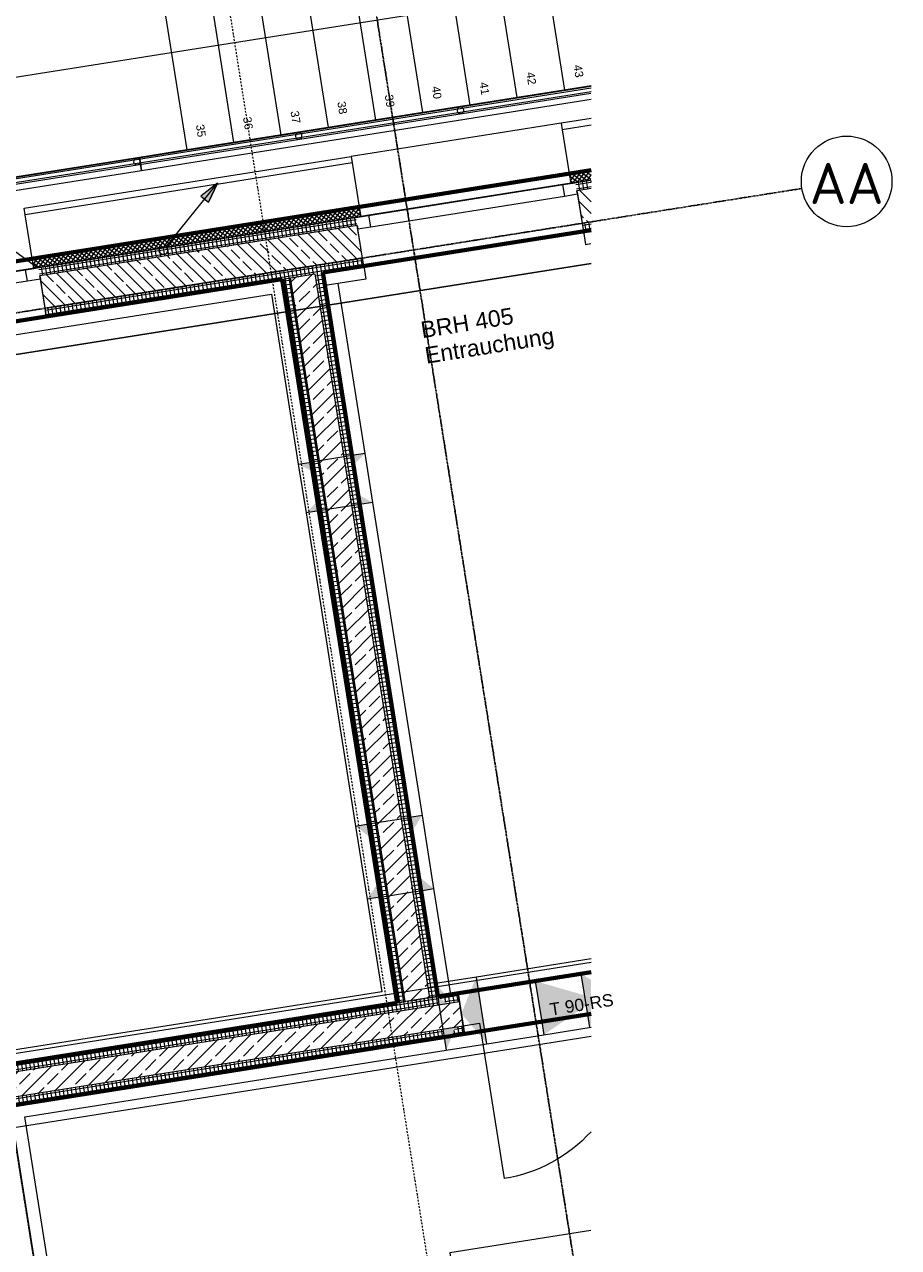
# Model space of a CAD drawing. Header units: millimetres. Extents: x 1523 to 75153, y -41886 to 10268.
# Tile 53 of 54: x 69227 to 74531, y -12830 to -5403. Entities that reach past the tile are written whole.
import ezdxf

# ---------------------------------------------------------------- set-up
doc = ezdxf.new("R2010")
doc.units = ezdxf.units.MM
for name, pattern in [('CAx_nichtHalbton', [20001.0584, 10000, -0.5292, 10000, -0.5292]), ('IMPORT-STRICHPUNKT _7_', [20, 10, -5, 0, -5]), ('IMPORT-VERDECKT _8_', [7.5, 5, -2.5]), ('Rasterlinie', [22.225, 12.7, -3.175, 3.175, -3.175]), ('Verdeckt 2x', [3.572, 2.3813, -1.1907])]:
    doc.linetypes.add(name, pattern=pattern)
for name, color, linetype, lineweight, true_color in [('20 A--Bodenplatte', 7, 'Continuous', 13, 0x656565), ('40 A--Umwehrung', 7, 'Continuous', 13, 0x656565), ('50 A--Möblierung', 7, 'Continuous', 13, 0x656565), ('90 A--Achsraster _1_50_', 7, 'IMPORT-STRICHPUNKT _7_', 13, 0x656565), ('Neubau_10 A--Fassade Tiefgarage', 7, 'Continuous', 13, 0x656565), ('Neubau_10 A--Wand außen _tragend_', 7, 'Continuous', 13, 0x656565), ('Neubau_10 A--Wand innen _tragend_', 7, 'Continuous', 13, 0x656565), ('Neubau_10 VSI--Wärmeschutz _veritkal_', 7, 'Continuous', 13, 0x656565), ('Neubau_20 A--Bodenplatte', 7, 'Continuous', 13, 0x656565), ('Neubau_20 A--Gründungsbelag', 7, 'Continuous', 13, 0x656565), ('Neubau_20 A--Träger _ Deckenkonstruktion', 7, 'IMPORT-VERDECKT _8_', 13, 0x656565), ('Neubau_40 A--Treppe', 7, 'Continuous', 13, 0x656565), ('Sockelbeschichtung Sprühnebel', 7, 'Continuous', 13, 0x656565), ('Xref_706_5_--_ÜP_-1_000_16_Übersichtsplan UG_IFC 2025_01_13_dwg', 7, 'Continuous', 13, 0x767676), ('XX', 7, 'Continuous', 18, 0x804040)]:
    doc.layers.add(name, color=color, linetype=linetype, lineweight=lineweight, true_color=true_color)
for name, color, linetype, lineweight in [('A-____-NOTE-TEXT', 7, 'Continuous', 13), ('Ex_LE-Trasse', 7, 'Continuous', 18), ('S-GRID-____-IDEN', 7, 'Continuous', 9), ('S-GRID-____-OTLN', 7, 'Continuous', 9)]:
    doc.layers.add(name, color=color, linetype=linetype, lineweight=lineweight)
doc.styles.add('Arial', font='arial.ttf', dxfattribs={"height": 75})
doc.styles.add('Arial_3', font='arial.ttf', dxfattribs={"height": 100})
doc.styles.add('Arial_4', font='arial.ttf', dxfattribs={"height": 50})
doc.styles.add('ISOCPEUR_1', font='isocpeur.ttf', dxfattribs={"height": 250})
pattern_1 = [(5.336, (0, 0), (-2.324905, 24.891662), []), (95.336, (0, 0), (24.891662, 2.324905), [])]
pattern_2 = [(131.336, (0, 0), (90.1019, 79.2568), []), (131.336, (-45.05, -39.63), (90.1019, 79.2568), [90, -30])]
pattern_3 = [(95.336, (0, 0), (24.891662, 2.324905), []), (185.336, (0, 0), (-2.324905, 24.891662), [])]
pattern_4 = [(275.336, (0, 0), (24.891662, 2.324905), []), (5.336, (0, 0), (-2.324905, 24.891662), [])]
pattern_5 = [(221.336, (0, 0), (-99.071, 112.6274), []), (221.336, (33.02, -37.54), (-99.071, 112.6274), []), (221.336, (66.05, -75.08), (-99.071, 112.6274), [75, -25])]
pattern_6 = [(320.336, (0, 0), (12.765685, 15.396015), []), (50.336, (0, 0), (-15.396015, 12.765685), [])]

# ---------------------------------------------------------------- blocks, each defined once
blk = doc.blocks.new('ELT_Leerrohr_Steigepfeil 1_50 - Anfang rauf-28785750-SuD_-1UG gesamt Plot  - Blatt 2')
at = {"layer": 'Ex_LE-Trasse'}
blk.add_circle((0, 0), 25.1, dxfattribs=at)
blk = doc.blocks.new('Xref_706_5_--_ÜP_-1_000_11_Übersichtsplan UG_IFC 2024_09_30_dwg_1-Flügelfenster 27_2-41959877-SuD_-1UG gesamt Plot  - Blatt 2')
at = {"layer": 'Neubau_10 A--Wand außen _tragend_', "color": 9, "true_color": 0xcbcbcb}
for p, q in [((-595, 0), (595, 0)), ((595, -70), (-595, -70))]:
    blk.add_line(p, q, dxfattribs=at)
at = {"layer": 'Neubau_10 A--Wand außen _tragend_', "color": 9, "true_color": 0xcbcbcb, "flags": 128}
blk.add_lwpolyline([(675, 230), (-675, 230), (-675, 180), (-675, 0), (-675, -20), (-675, 0), (-595, 0), (-595, -70), (-675, -70), (675, -70), (595, -70), (595, 0), (675, 0), (675, -20), (675, 0), (675, 180)], close=True, dxfattribs=at)
blk = doc.blocks.new('Xref_706_5_--_ÜP_-1_000_11_Übersichtsplan UG_IFC 2024_09_30_dwg_2-Flügelfenster 1_1 27-41959966-SuD_-1UG gesamt Plot  - Blatt 2')
at = {"layer": 'Neubau_10 A--Wand außen _tragend_', "color": 9, "true_color": 0xcbcbcb}
for p, q in [((-925, 0), (-40, 0)), ((40, 0), (925, 0)), ((-40, -70), (-925, -70)), ((925, -70), (40, -70))]:
    blk.add_line(p, q, dxfattribs=at)
at = {"layer": 'Neubau_10 A--Wand außen _tragend_', "color": 9, "true_color": 0xcbcbcb, "flags": 128}
for points in [[(1005, 230), (-1005, 230), (-1005, 180), (-1005, 0), (-1005, -20), (-1005, 0), (-925, 0), (-925, -70), (-1005, -70), (1005, -70), (925, -70), (925, 0), (1005, 0), (1005, -20), (1005, 0), (1005, 180)], [(0, -70), (-40, -70), (-40, 0), (0, 0), (40, 0), (40, -70)]]:
    blk.add_lwpolyline(points, close=True, dxfattribs=at)
blk = doc.blocks.new('Xref_706_5_--_ÜP_-1_000_11_Übersichtsplan UG_IFC 2024_09_30_dwg_Tür Ol 2-Fl 27_2-41959655-SuD_-1UG gesamt Plot  - Blatt 2')
at = {"layer": 'Neubau_10 A--Wand innen _tragend_', "color": 9, "true_color": 0xcbcbcb}
blk.add_line((-905, 0), (-905, 905), dxfattribs=at)
at = {"layer": 'Neubau_10 A--Wand innen _tragend_', "color": 9, "true_color": 0xcbcbcb, "flags": 128}
blk.add_lwpolyline([(-1005, -50), (-905, -50), (-905, 0), (-1005, 0), (-1005, -50), (-1005, 0), (-1005, -50), (-1005, -200), (-1005, -250)], dxfattribs=at)
at = {"layer": 'Neubau_10 A--Wand innen _tragend_', "color": 9, "true_color": 0xcbcbcb}
blk.add_arc((-905, 0), 905, 51.33941, 90, dxfattribs=at)
blk = doc.blocks.new('Xref_706_5_--_ÜP_-1_000_11_Übersichtsplan UG_IFC 2024_09_30_dwg_Standard-Rastermarker_7-41960560-SuD_-1UG gesamt Plot  - Blatt 2')
at = {"layer": '90 A--Achsraster _1_50_', "color": 9, "true_color": 0xcbcbcb}
blk.add_line((38626.4, 0), (93805.6, 0), dxfattribs=at)
blk = doc.blocks.new('Xref_706_5_--_ÜP_-1_000_11_Übersichtsplan UG_IFC 2024_09_30_dwg_Standard-Rastermarker_7-V2-SuD_-1UG gesamt Plot  - Blatt 2')
at = {"layer": '90 A--Achsraster _1_50_', "color": 9, "true_color": 0xcbcbcb}
blk.add_line((37913.7, 0), (93092.9, 0), dxfattribs=at)
blk = doc.blocks.new('Xref_706_5_--_ÜP_-1_000_11_Übersichtsplan UG_IFC 2024_09_30_dwg_Standard-Rastermarker_12-V6-SuD_-1UG gesamt Plot  - Blatt 2')
at = {"layer": '90 A--Achsraster _1_50_', "color": 9, "true_color": 0xcbcbcb}
blk.add_line((14348.6, 0), (28500, 0), dxfattribs=at)
blk = doc.blocks.new('Xref_706_5_--_ÜP_-1_000_11_Übersichtsplan UG_IFC 2024_09_30_dwg_Standard-Rastermarker_12-V8-SuD_-1UG gesamt Plot  - Blatt 2')
at = {"layer": '90 A--Achsraster _1_50_', "color": 9, "true_color": 0xcbcbcb}
blk.add_line((8824.1, 0), (28500, 0), dxfattribs=at)
blk = doc.blocks.new('Xref_706_5_--_ÜP_-1_000_16_Übersichtsplan UG_IFC 2025_01_13_dwg-35469238-SuD_-1UG gesamt Plot  - Blatt 2')
at = {"layer": 'Neubau_10 A--Fassade Tiefgarage', "true_color": 0xcbcbcb}
h = blk.add_hatch(dxfattribs=at)
h.set_pattern_fill('FP_9', color=9, style=0, pattern_type=2)
h.set_pattern_definition(pattern_6)
h.paths.add_polyline_path([(5259.7, -17513.6), (5248.2, -17390), (5187.6, -17386.1), (5200, -17519.2), (5236.9, -17515.8)])
h = blk.add_hatch(dxfattribs=at)
h.set_pattern_fill('FP_9', color=9, style=0, pattern_type=2)
h.set_pattern_definition(pattern_6)
h.paths.add_polyline_path([(5566.6, -20799.2), (5379.7, -18798), (5320, -18803.6), (5506.9, -20804.8)])
at = {"layer": 'Neubau_10 A--Wand außen _tragend_', "true_color": 0xcbcbcb}
h = blk.add_hatch(dxfattribs=at)
h.set_pattern_fill('FP_5', color=9, style=0, pattern_type=2)
h.set_pattern_definition(pattern_4)
h.paths.add_polyline_path([(5306.7, -17479.1), (5298.7, -17393.2), (5248.2, -17390), (5256.9, -17483.8), (5295.6, -17480.2)])
h = blk.add_hatch(dxfattribs=at)
h.set_pattern_fill('FP_6', color=9, style=0, pattern_type=2)
h.set_pattern_definition(pattern_5)
h.paths.add_polyline_path([(5505.9, -17460.5), (5500.8, -17406.1), (5465, -17403.8), (5298.7, -17393.2), (5306.7, -17479.1), (5497.2, -17461.3)])
h = blk.add_hatch(dxfattribs=at)
h.set_pattern_fill('FP_5', color=9, style=0, pattern_type=2)
h.set_pattern_definition(pattern_4)
h.paths.add_polyline_path([(5555.6, -17455.9), (5550.8, -17409.3), (5500.8, -17406.1), (5505.9, -17460.5), (5555.6, -17455.9)])
h = blk.add_hatch(dxfattribs=at)
h.set_pattern_fill('FP_5', color=9, style=0, pattern_type=2)
h.set_pattern_definition(pattern_4)
h.paths.add_polyline_path([(5472.7, -19256.3), (5432.3, -18823.3), (5382.5, -18827.9), (5422.9, -19261)])
h = blk.add_hatch(dxfattribs=at)
h.set_pattern_fill('FP_6', color=9, style=0, pattern_type=2)
h.set_pattern_definition(pattern_5)
h.paths.add_polyline_path([(5671.9, -19237.7), (5631.4, -18804.7), (5432.3, -18823.3), (5472.7, -19256.3), (5666.6, -19238.2)])
h = blk.add_hatch(dxfattribs=at)
h.set_pattern_fill('FP_5', color=9, style=0, pattern_type=2)
h.set_pattern_definition(pattern_4)
h.paths.add_polyline_path([(5721.6, -19233.1), (5681.2, -18800), (5631.4, -18804.7), (5671.9, -19237.7), (5700.4, -19235.1)])
h = blk.add_hatch(dxfattribs=at)
h.set_pattern_fill('FP_5', color=9, style=0, pattern_type=2)
h.set_pattern_definition(pattern_4)
h.paths.add_polyline_path([(5862.5, -20741.5), (5721.6, -19233.1), (5671.9, -19237.7), (5812.8, -20746.2)])
h = blk.add_hatch(dxfattribs=at)
h.set_pattern_fill('FP_5', color=9, style=0, pattern_type=2)
h.set_pattern_definition(pattern_4)
h.paths.add_polyline_path([(5613.6, -20764.8), (5472.7, -19256.3), (5422.9, -19261), (5563.8, -20769.4), (5602.3, -20765.8)])
h = blk.add_hatch(dxfattribs=at)
h.set_pattern_fill('FP_6', color=9, style=0, pattern_type=2)
h.set_pattern_definition(pattern_5)
h.paths.add_polyline_path([(5812.8, -20746.2), (5671.9, -19237.7), (5472.7, -19256.3), (5613.6, -20764.8), (5747.3, -20752.3)])
at = {"layer": 'Neubau_10 A--Wand innen _tragend_', "true_color": 0xededed}
h = blk.add_hatch(color=7, dxfattribs=at)
h.paths.add_polyline_path([(10381.9, -17728.2), (10371.8, -17718), (10231.8, -17709.1), (10250.3, -17740.5)])
h.paths.add_polyline_path([(10199.2, -17707), (10093.2, -17700.2), (10053.3, -17758.9), (10184.9, -17746.6)])
for points in [[(10408, -18007.2), (10231.8, -17709.1), (10199.2, -17707), (10079.4, -18037.9), (10205.5, -18026.1)], [(10440.5, -18355.5), (10032.3, -18393.6), (10248, -18499), (10387.7, -18394.8)]]:
    blk.add_hatch(color=7, dxfattribs=at).paths.add_polyline_path(points)
at = {"layer": 'Neubau_10 A--Wand innen _tragend_', "true_color": 0xcbcbcb}
h = blk.add_hatch(dxfattribs=at)
h.set_pattern_fill('FP_2', color=9, style=0, pattern_type=2)
h.set_pattern_definition(pattern_2)
h.paths.add_polyline_path([(10357.5, -18865.4), (10322.7, -18492), (10173.3, -18506), (10208.2, -18879.3), (10298.4, -18870.9)])
h = blk.add_hatch(dxfattribs=at)
h.set_pattern_fill('FP_4', color=9, style=0, pattern_type=2)
h.set_pattern_definition(pattern_3)
h.paths.add_polyline_path([(10407.3, -18860.7), (10384.1, -18611.8), (10334.3, -18616.5), (10357.5, -18865.4)])
h.paths.add_polyline_path([(10379.5, -18563.3), (10372.5, -18487.4), (10322.7, -18492), (10326.9, -18537.6), (10377, -18562)])
at = {"layer": 'Neubau_10 A--Wand innen _tragend_', "true_color": 0xededed}
h = blk.add_hatch(color=7, dxfattribs=at)
h.paths.add_polyline_path([(10463.7, -18604.4), (10326.9, -18537.6), (10334.3, -18616.5), (10423.5, -18608.1)])
h.paths.add_polyline_path([(10184.9, -18630.4), (10180.3, -18580.6), (10135.2, -18635.1), (10166.7, -18632.1)])
h.paths.add_polyline_path([(10135.2, -18635.1), (10130.6, -18586.5), (10055.5, -18642.5), (10115.4, -18636.9)])
at = {"layer": 'Neubau_10 A--Wand innen _tragend_', "true_color": 0xcbcbcb}
h = blk.add_hatch(dxfattribs=at)
h.set_pattern_fill('FP_4', color=9, style=0, pattern_type=2)
h.set_pattern_definition(pattern_3)
h.paths.add_polyline_path([(10208.2, -18879.3), (10184.9, -18630.4), (10135.2, -18635.1), (10158.4, -18884)])
h.paths.add_polyline_path([(10180.3, -18580.6), (10173.3, -18506), (10123.5, -18510.6), (10135.2, -18635.1), (10169.1, -18594.1)])
h = blk.add_hatch(dxfattribs=at)
h.set_pattern_fill('FP_1', color=9, style=0, pattern_type=2)
h.set_pattern_definition(pattern_1)
h.paths.add_polyline_path([(10139.8, -18684.9), (10135.2, -18635.1), (5704.4, -19048.9), (5709.1, -19098.7), (10112.2, -18687.4)])
at = {"layer": 'Neubau_10 A--Wand innen _tragend_', "true_color": 0xededed}
h = blk.add_hatch(color=7, dxfattribs=at)
h.paths.add_polyline_path([(9518.4, -19024.1), (9511, -18944.5), (9423.5, -18952.6)])
h.paths.add_polyline_path([(9487.7, -18695.6), (9480.3, -18615.9), (9400.3, -18703.7)])
at = {"layer": 'Neubau_10 A--Wand innen _tragend_', "true_color": 0xcbcbcb}
h = blk.add_hatch(dxfattribs=at)
h.set_pattern_fill('FP_2', color=9, style=0, pattern_type=2)
h.set_pattern_definition(pattern_2)
h.paths.add_polyline_path([(10153.8, -18834.2), (10139.8, -18684.9), (5709.1, -19098.7), (5723, -19248.1), (10152.3, -18834.3)])
at = {"layer": 'Neubau_10 A--Wand innen _tragend_', "true_color": 0xededed}
h = blk.add_hatch(color=7, dxfattribs=at)
h.paths.add_polyline_path([(9150.3, -18978.2), (9062.9, -18986.3), (9070.4, -19066)])
h.paths.add_polyline_path([(9127.1, -18729.2), (9032.2, -18657.7), (9039.7, -18737.4)])
at = {"layer": 'Neubau_10 A--Wand innen _tragend_', "true_color": 0xcbcbcb}
h = blk.add_hatch(dxfattribs=at)
h.set_pattern_fill('FP_1', color=9, style=0, pattern_type=2)
h.set_pattern_definition(pattern_1)
h.paths.add_polyline_path([(10158.4, -18884), (10153.8, -18834.2), (5723, -19248.1), (5727.7, -19297.8), (10150.5, -18884.7)])
at = {"layer": 'Neubau_10 A--Wand innen _tragend_', "true_color": 0xededed}
h = blk.add_hatch(color=7, dxfattribs=at)
h.paths.add_polyline_path([(7154, -19245), (7146.5, -19165.3), (7088.2, -19170.8), (7103.5, -19188)])
h.paths.add_polyline_path([(7123.3, -18916.4), (7115.8, -18836.8), (7065, -18921.8)])
at = {"layer": 'Neubau_10 A--Wand innen _tragend_', "true_color": 0xcbcbcb}
h = blk.add_hatch(dxfattribs=at)
h.set_pattern_fill('FP_4', color=9, style=0, pattern_type=2)
h.set_pattern_definition(pattern_3)
h.paths.add_polyline_path([(10734.2, -22360.5), (10407.3, -18860.7), (10357.5, -18865.4), (10684.4, -22365.1)])
at = {"layer": 'Neubau_10 A--Wand innen _tragend_', "true_color": 0xededed}
h = blk.add_hatch(color=7, dxfattribs=at)
h.paths.add_polyline_path([(6906.1, -19187.8), (6847.8, -19193.2), (6855.3, -19272.9)])
h.paths.add_polyline_path([(6882.8, -18938.9), (6817.1, -18864.7), (6824.6, -18944.3)])
at = {"layer": 'Neubau_10 A--Wand innen _tragend_', "true_color": 0xcbcbcb}
h = blk.add_hatch(dxfattribs=at)
h.set_pattern_fill('FP_4', color=9, style=0, pattern_type=2)
h.set_pattern_definition(pattern_3)
h.paths.add_polyline_path([(10535.1, -22379.1), (10208.2, -18879.3), (10158.4, -18884), (10485.3, -22383.7)])
h = blk.add_hatch(dxfattribs=at)
h.set_pattern_fill('FP_2', color=9, style=0, pattern_type=2)
h.set_pattern_definition(pattern_2)
h.paths.add_polyline_path([(10684.4, -22365.1), (10357.5, -18865.4), (10208.2, -18879.3), (10535.1, -22379.1)])
at = {"layer": '20 A--Bodenplatte', "color": 9, "true_color": 0xcbcbcb, "flags": 128}
blk.add_lwpolyline([(5753.4, -17422.3), (6615, -26647.2), (6117.2, -26693.7), (6414.8, -29879.8), (6912.6, -29833.3), (7657.6, -37808.6), (3903.9, -38159.2), (3495.6, -33788.2), (4192.6, -33723.1), (4243.8, -34270.7), (4094.3, -34284.7), (4400.3, -37560.4), (7108.6, -37307.5), (6414.8, -29879.8), (6713.5, -29851.9), (6415.9, -26665.8), (6117.2, -26693.7), (5248.2, -17390)], dxfattribs=at)
at = {"layer": '40 A--Umwehrung', "color": 9, "true_color": 0xcbcbcb, "flags": 128}
for points in [[(4679.8, -17353.6), (4939.6, -20134.8), (5907.5, -30496.7), (5945.2, -30470), (4979.4, -20131), (4720.2, -17356.2)], [(4689.9, -17354.2), (4949.6, -20133.8), (5916.9, -30490)], [(5935.7, -30476.7), (4969.5, -20132), (4710.1, -17355.5)]]:
    blk.add_lwpolyline(points, dxfattribs=at)
at = {"layer": '40 A--Umwehrung', "color": 9, "true_color": 0xcbcbcb}
for centre, start, end in [((4774.6, -18153.5), 5.33628, 185.33628), ((4774.6, -18153.5), 185.33628, 5.33628), ((4867.1, -19143.2), 5.33628, 185.33628), ((4867.1, -19143.2), 185.33628, 5.33628), ((4959.5, -20132.9), 5.33628, 185.33628), ((4959.5, -20132.9), 185.33628, 5.33628)]:
    blk.add_arc(centre, 20, start, end, dxfattribs=at)
at = {"layer": '50 A--Möblierung', "color": 9, "true_color": 0xcbcbcb, "flags": 128}
blk.add_lwpolyline([(11613.7, -17797.6), (11694.3, -18660.2), (17140.6, -18151.5)], dxfattribs=at)
at = {"layer": 'Neubau_10 A--Fassade Tiefgarage', "color": 9, "true_color": 0xcbcbcb}
for p, q in [((4914.7, -17368.6), (4931.2, -17544.3)), ((5200, -17519.2), (5187.6, -17386.1)), ((5259.7, -17513.6), (5248.2, -17390)), ((5051.1, -18828.7), (5128.5, -19657.4)), ((5506.9, -20804.8), (5320, -18803.6)), ((5129.3, -19665.3), (5238.1, -20829.9))]:
    blk.add_line(p, q, dxfattribs=at)
at = {"layer": 'Neubau_10 A--Fassade Tiefgarage', "color": 9, "true_color": 0xcbcbcb, "flags": 128}
for points in [[(4874.3, -17366), (4891.3, -17548), (4931.2, -17544.3), (5200, -17519.2), (5259.7, -17513.6), (5379.7, -18798)], [(4891.3, -17548), (5011.3, -18832.5), (5051.1, -18828.7), (5320, -18803.6), (5379.7, -18798), (5566.6, -20799.2)], [(5748, -22740.8), (5566.6, -20799.2), (5506.9, -20804.8), (5238.1, -20829.9), (5198.2, -20833.6), (5011.3, -18832.5)]]:
    blk.add_lwpolyline(points, dxfattribs=at)
at = {"layer": 'Neubau_10 A--Wand außen _tragend_', "color": 9, "true_color": 0xcbcbcb}
for p, q in [((5248.2, -17390), (5256.9, -17483.8)), ((5500.8, -17406.1), (5505.9, -17460.5))]:
    blk.add_line(p, q, dxfattribs=at)
at = {"layer": 'Neubau_10 A--Wand außen _tragend_', "color": 9, "true_color": 0xcbcbcb, "flags": 128}
for points in [[(5298.7, -17393.2), (5306.7, -17479.1), (5555.6, -17455.9), (5551.3, -17409.4)], [(5382.5, -18827.9), (5422.9, -19261), (5563.8, -20769.4)], [(5704.4, -19048.9), (5681.2, -18800), (5432.3, -18823.3), (5472.7, -19256.3), (5613.6, -20764.8), (5862.5, -20741.5), (5721.6, -19233.1), (5709.1, -19098.7)], [(5631.4, -18804.7), (5671.9, -19237.7), (5812.8, -20746.2)]]:
    blk.add_lwpolyline(points, dxfattribs=at)
at = {"layer": 'Neubau_10 A--Wand innen _tragend_', "color": 9, "true_color": 0xcbcbcb, "flags": 128}
for points in [[(10053.3, -17758.9), (10302.2, -17735.6), (10381.9, -17728.2)], [(10079.4, -18037.9), (10328.3, -18014.7), (10408, -18007.2)], [(10440.5, -18355.5), (10360.8, -18362.9), (10111.9, -18386.2), (10032.3, -18393.6)], [(10372.5, -18487.4), (10123.5, -18510.6), (10158.4, -18884), (10485.3, -22383.7), (10734.2, -22360.5), (10407.3, -18860.7), (10372.5, -18487.4)], [(10684.4, -22365.1), (10357.5, -18865.4), (10322.7, -18492)], [(10535.1, -22379.1), (10208.2, -18879.3), (10173.3, -18506)], [(7115.8, -18836.8), (7123.3, -18916.4), (7127.9, -18966.2), (7141.9, -19115.5), (7146.5, -19165.3), (9062.9, -18986.3), (9058.3, -18936.5), (9044.3, -18787.2), (9039.7, -18737.4), (9487.7, -18695.6), (10135.2, -18635.1), (10158.4, -18884), (9511, -18944.5), (9506.3, -18894.7), (9492.4, -18745.3), (9487.7, -18695.6), (9480.3, -18615.9)], [(10135.2, -18635.1), (10184.9, -18630.4), (10334.3, -18616.5), (10384.1, -18611.8), (10463.7, -18604.4)], [(10153.8, -18834.2), (5723, -19248.1), (5709.1, -19098.7), (10139.8, -18684.9)], [(9032.2, -18657.7), (9039.7, -18737.4), (7123.3, -18916.4), (6824.6, -18944.3), (6829.2, -18994.1), (6843.2, -19143.4), (6847.8, -19193.2), (5727.7, -19297.8)], [(6817.1, -18864.7), (6824.6, -18944.3), (5704.4, -19048.9)], [(9070.4, -19066), (9062.9, -18986.3), (9511, -18944.5), (9518.4, -19024.1)], [(6855.3, -19272.9), (6847.8, -19193.2), (7146.5, -19165.3), (7154, -19245)]]:
    blk.add_lwpolyline(points, dxfattribs=at)
at = {"layer": 'Neubau_10 VSI--Wärmeschutz _veritkal_', "color": 9, "true_color": 0xcbcbcb}
blk.add_line((10530.4, -22866.6), (10158.4, -18884), dxfattribs=at)
at = {"layer": 'Neubau_10 VSI--Wärmeschutz _veritkal_', "color": 9, "true_color": 0xcbcbcb, "flags": 128}
for points in [[(5551.3, -17409.4), (5555.6, -17455.9), (5635.3, -17448.4), (5632.1, -17414.6)], [(9966.7, -17692.1), (10032.3, -18393.6), (10055.5, -18642.5), (10135.2, -18635.1), (10127.7, -18555.4), (9480.3, -18615.9), (9032.2, -18657.7), (7115.8, -18836.8), (6817.1, -18864.7), (5776.7, -18961.8)], [(10300.2, -17713.5), (10632.3, -21269.6), (12026.3, -21139.4), (12424.5, -21102.2), (14376.2, -20920.1), (14625.1, -20896.8)], [(23202.7, -18539.6), (23251.1, -19057.1), (23339.6, -20003), (20611.3, -20257.6), (20362.4, -20280.9), (14617.7, -20817.2), (14368.8, -20840.4), (12417.1, -21022.6), (12018.8, -21059.8), (10704.5, -21182.5), (10463.7, -18604.4), (10440.5, -18355.5), (10408, -18007.2), (10381, -17718.6)], [(10053.3, -17758.9), (10135.2, -18635.1), (9487.7, -18695.6), (9039.7, -18737.4), (7123.3, -18916.4), (6824.6, -18944.3), (5704.4, -19048.9), (5681.2, -18800), (5760.8, -18792.6), (5784.1, -19041.5), (5704.4, -19048.9)], [(10165.9, -18963.6), (10158.4, -18884), (9511, -18944.5), (9062.9, -18986.3), (7146.5, -19165.3), (6847.8, -19193.2), (5727.7, -19297.9), (6183.4, -24176.6)], [(10469.4, -23073.2), (10527, -23690.5), (10372.6, -23704.9), (10143.6, -23726.3), (7584.8, -23965.3), (7355.8, -23986.7), (6255.6, -24089.5), (5814.8, -19370.1), (6855.3, -19272.9), (7154, -19245), (9070.4, -19066), (9518.4, -19024.1), (10086.2, -18971.1), (10450.8, -22874.1)]]:
    blk.add_lwpolyline(points, dxfattribs=at)
at = {"layer": 'Neubau_20 A--Bodenplatte', "color": 9, "true_color": 0xcbcbcb, "flags": 128}
for points in [[(4491.3, -33695.2), (4509.9, -33894.3), (7267.9, -33636.7), (6912.6, -29833.3), (6713.5, -29851.9), (6415.9, -26665.8), (6615, -26647.2), (5753.4, -17422.3)], [(7913.2, -49147), (7868.2, -48666.1), (7789.2, -47819.7), (7672.6, -46571.1), (7971.3, -46543.2), (7688.5, -43516.4), (7389.8, -43544.3), (6809.9, -37335.4), (7108.6, -37307.5), (6516.7, -30970.6), (6437.6, -30124.3), (5248.2, -17390)]]:
    blk.add_lwpolyline(points, dxfattribs=at)
at = {"layer": 'Neubau_20 A--Gründungsbelag', "color": 9, "true_color": 0xcbcbcb, "flags": 128}
for points in [[(5248.2, -17390), (5564.3, -20774.4), (5742.9, -22686.1)], [(5551.3, -17409.4), (5704.4, -19048.9), (10135.2, -18635.1), (10123.5, -18510.6), (10372.5, -18487.4), (10734.2, -22360.5), (10485.3, -22383.7)], [(10485.3, -22383.7), (10158.4, -18884), (5727.7, -19297.8), (6183.4, -24176.6), (10614.1, -23762.7), (10602.5, -23638.3), (10851.4, -23615), (10897.9, -24112.9), (10649, -24136.1), (10637.4, -24011.7), (6206.6, -24425.5), (6392.6, -26416.8)], [(4734.2, -31995.2), (4305.3, -27402.7), (6167.2, -27228.8), (5742.9, -22686.1), (4779.4, -21887.2), (4630, -21901.2), (4616.1, -21751.8), (4765.4, -21737.9), (4779.4, -21887.2), (4765.4, -21737.9), (5564.3, -20774.4)]]:
    blk.add_lwpolyline(points, dxfattribs=at)
at = {"layer": 'Neubau_20 A--Träger _ Deckenkonstruktion', "color": 9, "true_color": 0xcbcbcb, "flags": 128}
blk.add_lwpolyline([(11789.2, -21162.2), (10383.5, -21293.5), (10439.3, -21890.9), (23482.5, -20672.6), (23426.7, -20075.2), (20618.8, -20337.4), (20674.6, -20934.8), (20682, -21014.5)], dxfattribs=at)
at = {"layer": 'Neubau_40 A--Treppe', "color": 9, "true_color": 0xcbcbcb}
for p, q in [((4692.5, -17516.4), (4677.3, -17353.4)), ((4746.5, -18093.9), (4719.5, -17805.1)), ((4800.4, -18671.4), (4773.4, -18382.6))]:
    blk.add_line(p, q, dxfattribs=at)
at = {"layer": 'Neubau_40 A--Treppe', "color": 9, "true_color": 0xcbcbcb, "flags": 128}
for points in [[(5302, -30492.7), (4310.9, -19882.1), (4071.1, -17314.6)], [(4677.3, -17353.4), (4908.3, -19826.3), (4935.3, -20115.1), (5014.9, -20107.6)], [(5014.9, -20107.6), (4987.9, -19818.9), (4758.1, -17358.6)], [(3524.7, -17916.7), (3497.7, -17628), (4692.5, -17516.4), (4719.5, -17805.1), (3524.7, -17916.7), (3551.7, -18205.5)], [(3578.6, -18494.2), (3551.7, -18205.5), (4746.5, -18093.9), (4773.4, -18382.6), (3578.6, -18494.2), (3605.6, -18783)], [(3632.6, -19071.7), (3605.6, -18783), (4800.4, -18671.4), (4827.4, -18960.1), (3632.6, -19071.7), (3659.6, -19360.5)], [(4827.4, -18960.1), (4854.4, -19248.9), (3659.6, -19360.5), (3686.5, -19649.2)], [(4854.4, -19248.9), (4881.3, -19537.6), (3686.5, -19649.2), (3713.5, -19937.9)], [(4451, -27833.6), (4424, -27544.8), (4311.5, -26340.1), (4284.5, -26051.3), (3853, -21431.4), (3740.5, -20226.7), (3660.8, -20234.1), (3773.3, -21438.9), (3853, -21431.4), (3880, -21720.2), (5074.8, -21608.6), (5047.8, -21319.8), (3853, -21431.4), (3713.5, -19937.9), (4908.3, -19826.3), (4881.3, -19537.6)], [(5127.4, -21312.4), (5014.9, -20107.6), (4935.3, -20115.1), (5047.8, -21319.8), (4908.3, -19826.3)]]:
    blk.add_lwpolyline(points, dxfattribs=at)
at = {"layer": 'Sockelbeschichtung Sprühnebel', "color": 9, "true_color": 0xcbcbcb}
blk.add_line((15118.7, -72633.4), (9986.9, -17693.4), dxfattribs=at)
at = {"layer": 'Sockelbeschichtung Sprühnebel', "color": 9, "true_color": 0xcbcbcb, "flags": 128}
blk.add_lwpolyline([(10436.6, -17722.2), (15333.6, -70149.9), (15413.3, -70142.4), (15649.1, -72667.4)], dxfattribs=at)
for name, p, rotation in [('Xref_706_5_--_ÜP_-1_000_11_Übersichtsplan UG_IFC 2024_09_30_dwg_Standard-Rastermarker_7-41960560-SuD_-1UG gesamt Plot  - Blatt 2', (14224.8, -110805.2), 95.33628353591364), ('Xref_706_5_--_ÜP_-1_000_11_Übersichtsplan UG_IFC 2024_09_30_dwg_Standard-Rastermarker_12-V6-SuD_-1UG gesamt Plot  - Blatt 2', (26738.2, -16516.8), 185.3362835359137), ('Xref_706_5_--_ÜP_-1_000_11_Übersichtsplan UG_IFC 2024_09_30_dwg_Standard-Rastermarker_7-V2-SuD_-1UG gesamt Plot  - Blatt 2', (18705.3, -110386.7), 95.33628353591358), ('Xref_706_5_--_ÜP_-1_000_11_Übersichtsplan UG_IFC 2024_09_30_dwg_Standard-Rastermarker_12-V8-SuD_-1UG gesamt Plot  - Blatt 2', (26819.6, -17388), 185.3362835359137), ('Xref_706_5_--_ÜP_-1_000_11_Übersichtsplan UG_IFC 2024_09_30_dwg_2-Flügelfenster 1_1 27-41959966-SuD_-1UG gesamt Plot  - Blatt 2', (5727, -21763.6), 275.3362804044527)]:
    blk.add_blockref(name, p, dxfattribs=dict(rotation=rotation))
at = {"extrusion": (0, 0, -1)}
for name, p, zscale, rotation in [('Xref_706_5_--_ÜP_-1_000_11_Übersichtsplan UG_IFC 2024_09_30_dwg_1-Flügelfenster 27_2-41959877-SuD_-1UG gesamt Plot  - Blatt 2', (-5389.4, -18149.3), -0.9999999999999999, 84.66371646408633), ('Xref_706_5_--_ÜP_-1_000_11_Übersichtsplan UG_IFC 2024_09_30_dwg_Tür Ol 2-Fl 27_2-41959655-SuD_-1UG gesamt Plot  - Blatt 2', (-10279, -17486.7), -0.9999999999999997, 84.66371646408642)]:
    blk.add_blockref(name, p, dxfattribs=dict(at, zscale=zscale, rotation=rotation))
at = {"layer": 'Neubau_10 A--Wand außen _tragend_', "char_height": 100, "attachment_point": 1, "rotation": 95.33628, "line_spacing_factor": 0.941778, "style": 'Arial_3'}
for s, insert, width in [('Entrauchung', (6197.4, -18468), 947.577), ('BRH 405', (6041, -18482.6), 677.016)]:
    blk.add_mtext(s, dxfattribs=dict(at, insert=insert, width=width))
at = {"layer": 'Neubau_10 A--Wand innen _tragend_', "insert": (10220.5, -17964.7), "char_height": 75, "width": 465.533, "attachment_point": 1, "rotation": 95.33628, "line_spacing_factor": 0.941778, "style": 'Arial'}
blk.add_mtext('T 90-RS', dxfattribs=at)
at = {"layer": 'Neubau_40 A--Treppe', "char_height": 50, "width": 93.047, "attachment_point": 1, "rotation": 5.33628, "line_spacing_factor": 0.941778, "style": 'Arial_4'}
for s, insert in [('43', (4541.4, -17401.8)), ('42', (4566.9, -17690.7)), ('41', (4610.1, -17977.9)), ('40', (4616.5, -18268.7)), ('39', (4648.8, -18556.7)), ('38', (4672.1, -18846.1)), ('37', (4710.9, -19133.6)), ('36', (4728.7, -19423.4)), ('35', (4756.4, -19711.8))]:
    blk.add_mtext(s, dxfattribs=dict(at, insert=insert))
blk = doc.blocks.new('Raster - Rasterbeschriftung-19777754-SuD_-1UG gesamt Plot  - Blatt 2')
at = {"layer": 'S-GRID-____-IDEN'}
blk.add_circle((0, 0), 5.5, dxfattribs=at)

msp = doc.modelspace()

# ---------------------------------------------------------------- hatches: boundary and pattern name
at = {"layer": 'A-____-NOTE-TEXT'}
msp.add_hatch(color=256, dxfattribs=at).paths.add_polyline_path([(70342.442, -6481.724), (70398.113, -6366.145), (70297.409, -6445.623)])

# ---------------------------------------------------------------- linework, layer by layer
at = {"layer": 'A-____-NOTE-TEXT', "lineweight": 9}
for p, q in [((70085.364, -6756.258), (70398.113, -6366.145)), ((70398.113, -6366.145), (70297.409, -6445.623)), ((70398.113, -6366.145), (70297.409, -6445.623)), ((70342.442, -6481.724), (70398.113, -6366.145)), ((70398.113, -6366.145), (70342.442, -6481.724)), ((70297.409, -6445.623), (70342.442, -6481.724)), ((70297.409, -6445.623), (70342.442, -6481.724)), ((70297.409, -6445.623), (70342.442, -6481.724))]:
    msp.add_line(p, q, dxfattribs=at)
at = {"layer": 'S-GRID-____-OTLN', "linetype": 'Rasterlinie', "lineweight": 25}
for p, q in [((69862.609, 4124.575), (73944.576, -21647.952)), ((73944.576, -6399.075), (16884.88, -15436.443))]:
    msp.add_line(p, q, dxfattribs=at)
at = {"layer": 'XX', "color": 7, "linetype": 'CAx_nichtHalbton', "lineweight": 70, "true_color": 0xffffff}
for p, q in [((72664.654, -6287.93), (56492.551, -8849.34)), ((71038.234, -6910.017), (72664.654, -6652.418)), ((65951.661, -7715.652), (70791.312, -6949.126)), ((70791.312, -6949.126), (71487.446, -11344.344)), ((71734.369, -11305.235), (71038.234, -6910.017)), ((71734.369, -11305.235), (72664.654, -11157.892)), ((66647.795, -12110.869), (71487.446, -11344.344)), ((38162.461, -16875.619), (72664.654, -11411.008))]:
    msp.add_line(p, q, dxfattribs=at)
at = {"layer": 'XX', "color": 9, "linetype": 'Verdeckt 2x', "true_color": 0xc0c0c0}
for p, q in [((71673.359, -10920.036), (71734.369, -11305.235)), ((18164.802, -20041.167), (69450.974, -11918.235))]:
    msp.add_line(p, q, dxfattribs=at)

# ---------------------------------------------------------------- block references
at = {"layer": 'Ex_LE-Trasse', "rotation": 6.33185823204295}
msp.add_blockref('ELT_Leerrohr_Steigepfeil 1_50 - Anfang rauf-28785750-SuD_-1UG gesamt Plot  - Blatt 2', (70069.708, -6775.877), dxfattribs=at)
at = {"layer": 'S-GRID-____-IDEN', "xscale": 49.99999999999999, "yscale": 49.99999999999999, "zscale": 49.99999999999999, "rotation": 99.00000000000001}
msp.add_blockref('Raster - Rasterbeschriftung-19777754-SuD_-1UG gesamt Plot  - Blatt 2', (74216.19, -6356.055), dxfattribs=at)
at = {"layer": 'Xref_706_5_--_ÜP_-1_000_16_Übersichtsplan UG_IFC 2025_01_13_dwg', "color": 9, "true_color": 0xcbcbcb, "rotation": 273.6637164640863}
msp.add_blockref('Xref_706_5_--_ÜP_-1_000_16_Übersichtsplan UG_IFC 2025_01_13_dwg-35469238-SuD_-1UG gesamt Plot  - Blatt 2', (89683.72, 0), dxfattribs=at)

# ---------------------------------------------------------------- texts
at = {"layer": 'S-GRID-____-IDEN', "insert": (73990.974, -6243.195), "char_height": 250, "width": 545.1475, "attachment_point": 1, "style": 'ISOCPEUR_1'}
msp.add_mtext('AA', dxfattribs=at)

doc.saveas('drawing.dxf')
